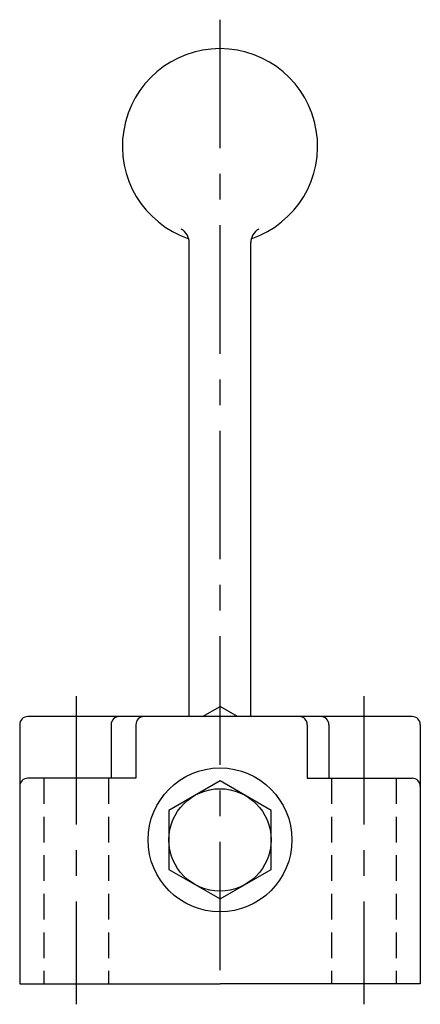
# Model space of a CAD drawing. Extents: x -542.4 to -503.4, y 174.1 to 269.9.
import ezdxf

# ---------------------------------------------------------------- set-up
doc = ezdxf.new("R2010")
doc.units = 0
doc.header["$LTSCALE"] = 10
doc.linetypes.add('CENTER', pattern=[2, 1.25, -0.25, 0.25, -0.25])
doc.linetypes.add('HIDDEN', pattern=[0.375, 0.25, -0.125])
doc.layers.get('0').update_dxf_attribs({"linetype": 'CONTINUOUS'})
doc.layers.add('BRAUER-1', color=1, linetype='CENTER')
doc.layers.add('BRAUER-2', color=4, linetype='HIDDEN')

msp = doc.modelspace()

# ---------------------------------------------------------------- linework, layer by layer
for p, q in [((-525.866502, 202.082118), (-525.866502, 248.203946)), ((-519.868647, 202.082117), (-519.868647, 248.203946)), ((-524.582964, 202.082118), (-522.867574, 203.072498)), ((-521.152184, 202.082117), (-522.867574, 203.072498)), ((-542.367572, 201.282119), (-542.367574, 176.082119)), ((-522.867574, 202.082117), (-541.567571, 202.082119)), ((-533.472343, 201.282118), (-533.472343, 196.082118)), ((-531.054123, 201.282118), (-531.054124, 196.082118)), ((-504.167574, 202.082117), (-522.867574, 202.082117)), ((-514.367574, 201.282117), (-514.367574, 196.082117)), ((-512.262809, 201.282117), (-512.262809, 196.082117)), ((-503.367574, 201.282117), (-503.367574, 176.082117)), ((-533.472343, 196.082118), (-541.567572, 196.082119)), ((-531.054124, 196.082118), (-533.472343, 196.082118)), ((-522.867574, 195.832117), (-527.84722, 192.957117)), ((-517.887928, 192.957117), (-522.867574, 195.832117)), ((-514.367574, 196.082117), (-512.262809, 196.082117)), ((-512.262809, 196.082117), (-504.167574, 196.082117)), ((-527.84722, 192.957117), (-527.84722, 187.207118)), ((-517.887928, 187.207117), (-517.887928, 192.957117)), ((-527.84722, 187.207118), (-522.867574, 184.332117)), ((-522.867574, 184.332117), (-517.887928, 187.207117)), ((-542.367574, 176.082119), (-522.867574, 176.082117)), ((-503.367574, 176.082117), (-522.867574, 176.082117))]:
    msp.add_line(p, q)
for radius in [7, 4.979646]:
    msp.add_circle((-522.867574, 190.082117), radius)
for centre, radius, start, end in [((-522.867575, 257.582117), 9.5, 288.713626, 251.286373), ((-527.366502, 248.203946), 1.5, 0.000006, 60.773989), ((-518.368647, 248.203946), 1.5, 119.226008, 180), ((-541.567572, 201.282119), 0.8, 89.999992, 179.999992), ((-532.672343, 201.282118), 0.8, 89.999992, 179.999992), ((-530.254123, 201.282118), 0.8, 89.999992, 179.999992), ((-515.167574, 201.282117), 0.8, 0, 90), ((-513.062809, 201.282117), 0.8, 0, 90), ((-504.167574, 201.282117), 0.8, 0, 90), ((-541.567572, 195.282119), 0.8, 89.999992, 179.999992), ((-504.167574, 195.282117), 0.8, 0, 90)]:
    msp.add_arc(centre, radius, start, end)
at = {"layer": 'BRAUER-1'}
for p, q in [((-522.867575, 269.896797), (-522.867575, 175.111087)), ((-536.867571, 204.082119), (-536.867574, 174.082119)), ((-508.867574, 204.082117), (-508.867574, 174.082117))]:
    msp.add_line(p, q, dxfattribs=at)
at = {"layer": 'BRAUER-2'}
for p, q in [((-540.017572, 196.082119), (-540.017574, 176.082119)), ((-533.717572, 196.082118), (-533.717574, 176.082119)), ((-512.017574, 196.082117), (-512.017574, 176.082117)), ((-505.717574, 196.082117), (-505.717574, 176.082117))]:
    msp.add_line(p, q, dxfattribs=at)

doc.saveas('drawing.dxf')
